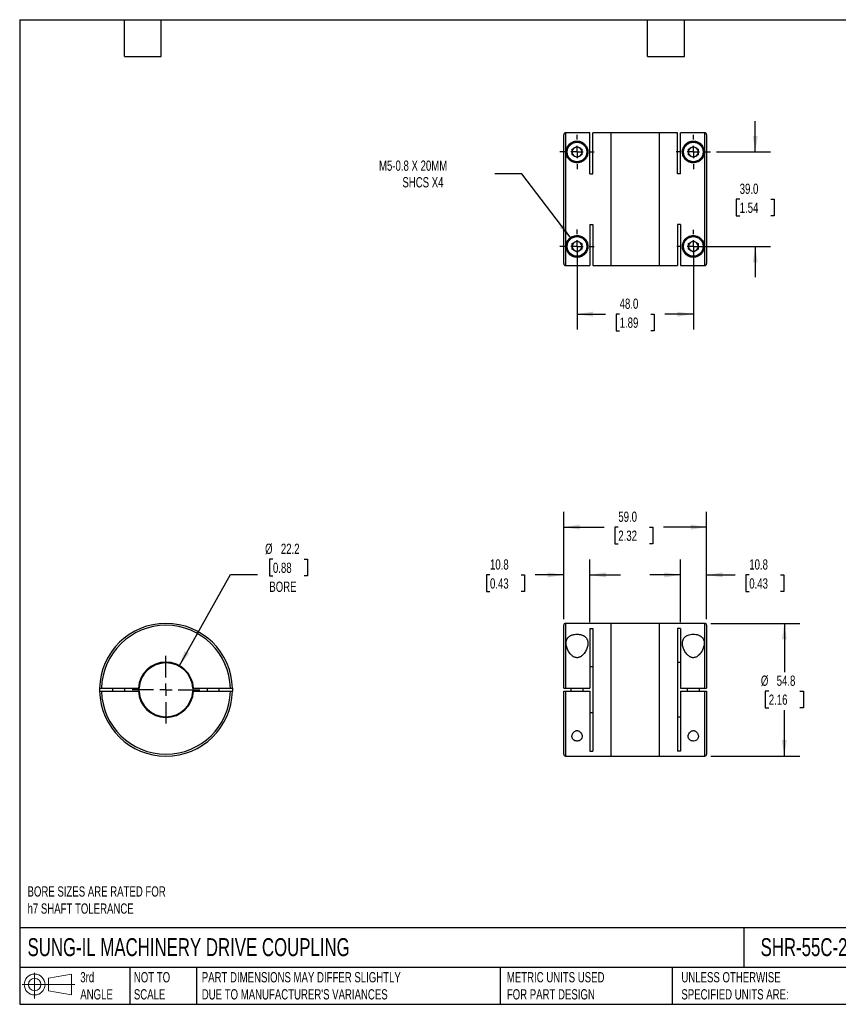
# Model space of a CAD drawing. Header units: millimetres. Extents: x 13 to 546, y 13 to 419.
# Tile 1 of 2: x 13 to 350, y 13 to 419. Entities that reach past the tile are written whole.
import ezdxf

# ---------------------------------------------------------------- set-up
doc = ezdxf.new("R2010")
doc.units = ezdxf.units.MM
doc.header["$LTSCALE"] = 2
doc.linetypes.add('SLD-Center', pattern=[19.05, 15.24, -1.27, 1.27, -1.27])
doc.linetypes.add('SLD-Solid', pattern=[0])
doc.layers.add('CENTER', color=40, linetype='SLD-Center')
doc.layers.add('SLD-DEFPOINTS', color=7, linetype='Continuous')
doc.layers.add('DIMENSIONS', color=140, linetype='SLD-Solid', lineweight=25)
doc.layers.add('TEXT', color=140, linetype='SLD-Solid', lineweight=25)
doc.styles.add('SLDTEXTSTYLE0', font='TXT', dxfattribs={"width": 0.7})
doc.dimstyles.new('SLDDIMSTYLE0', dxfattribs={"dimtxt": 4.316016, "dimasz": 6.604, "dimexe": 0, "dimexo": 0.0625, "dimgap": 1.079004, "dimtad": 0, "dimtih": 1, "dimtoh": 1, "dimdec": 1, "dimrnd": 1e-09, "dimzin": 12, "dimdsep": 46, "dimtxsty": 'SLDTEXTSTYLE0', "dimsah": 1, "dimcen": 0.09, "dimadec": 0, "dimazin": 3, "dimtfac": 1, "dimtdec": 1, "dimtmove": 0, "dimatfit": 0, "dimfxl": 0, "dimfrac": 2, "dimtolj": 1, "dimtzin": 12, "dimarcsym": 0})
doc.dimstyles.new('SLDDIMSTYLE1', dxfattribs={"dimtxt": 4.316016, "dimasz": 6.604, "dimexe": 0, "dimexo": 0.0625, "dimgap": 1.079004, "dimtad": 0, "dimtih": 1, "dimtoh": 1, "dimdec": 1, "dimrnd": 1e-09, "dimzin": 4, "dimdsep": 46, "dimtxsty": 'SLDTEXTSTYLE0', "dimsah": 1, "dimcen": 0.09, "dimadec": 0, "dimazin": 1, "dimtfac": 1, "dimtdec": 1, "dimtofl": 0, "dimtmove": 0, "dimatfit": 3, "dimfxl": 0, "dimfrac": 2, "dimtolj": 1, "dimtzin": 12, "dimarcsym": 0})
doc.dimstyles.new('SLDDIMSTYLE2', dxfattribs={"dimtxt": 4.316016, "dimasz": 6.604, "dimexe": 0, "dimexo": 0.0625, "dimgap": 1.079004, "dimtad": 0, "dimtih": 1, "dimtoh": 1, "dimdec": 1, "dimrnd": 1e-09, "dimzin": 12, "dimdsep": 46, "dimtxsty": 'SLDTEXTSTYLE0', "dimsah": 1, "dimcen": 0.09, "dimadec": 0, "dimazin": 3, "dimtfac": 1, "dimtdec": 1, "dimtofl": 0, "dimtmove": 0, "dimatfit": 3, "dimfxl": 0, "dimfrac": 2, "dimtolj": 1, "dimtzin": 12, "dimarcsym": 0})
doc.dimstyles.new('SLDDIMSTYLE3', dxfattribs={"dimtxt": 4.316016, "dimasz": 6.604, "dimexe": 0, "dimexo": 0.0625, "dimgap": 1.079004, "dimtad": 0, "dimtih": 1, "dimtoh": 1, "dimdec": 1, "dimrnd": 1e-09, "dimzin": 12, "dimdsep": 46, "dimtxsty": 'SLDTEXTSTYLE0', "dimsah": 1, "dimcen": 0, "dimadec": 0, "dimazin": 3, "dimtfac": 1, "dimtdec": 1, "dimtofl": 0, "dimtmove": 0, "dimatfit": 3, "dimfxl": 0, "dimfrac": 2, "dimtolj": 1, "dimtzin": 12, "dimarcsym": 0})
doc.dimstyles.new('SLDDIMSTYLE4', dxfattribs={"dimtxt": 4.316016, "dimasz": 6.604, "dimexe": 0, "dimexo": 0.0625, "dimgap": 1.079004, "dimtad": 0, "dimtih": 1, "dimtoh": 1, "dimdec": 1, "dimrnd": 1e-09, "dimzin": 4, "dimdsep": 46, "dimtxsty": 'SLDTEXTSTYLE0', "dimsah": 1, "dimcen": 0.09, "dimadec": 0, "dimazin": 1, "dimtfac": 1, "dimtdec": 1, "dimtmove": 0, "dimatfit": 0, "dimfxl": 0, "dimfrac": 2, "dimtolj": 1, "dimtzin": 12, "dimarcsym": 0})
doc.dimstyles.new('SLDDIMSTYLE5', dxfattribs={"dimtxt": 4.316016, "dimasz": 6.604, "dimexe": 0, "dimexo": 0.0625, "dimgap": 1.079004, "dimtad": 0, "dimtih": 1, "dimtoh": 1, "dimdec": 1, "dimrnd": 1e-09, "dimzin": 12, "dimdsep": 46, "dimtxsty": 'SLDTEXTSTYLE0', "dimsah": 1, "dimcen": 0, "dimadec": 0, "dimazin": 3, "dimtfac": 1, "dimtdec": 1, "dimtofl": 0, "dimtmove": 0, "dimatfit": 3, "dimfxl": 0, "dimfrac": 2, "dimtolj": 1, "dimtzin": 12, "dimarcsym": 0})

# ---------------------------------------------------------------- blocks, each defined once
blk = doc.blocks.new('Block11')
at = {"color": 7, "linetype": 'SLD-Solid', "lineweight": 18}
for p, q in [((5.18, 10.62), (5.18, 0)), ((10.96, 8.33), (20.35, 10.06)), ((10.96, 3.19), (10.96, 8.33)), ((20.35, 10.06), (20.35, 1.46)), ((0, 5.76), (21.75, 5.76)), ((10.96, 3.19), (20.35, 1.46))]:
    blk.add_line(p, q, dxfattribs=at)
for radius in [4.3, 2.57]:
    blk.add_circle((5.18, 5.76), radius, dxfattribs=at)
blk = doc.blocks.new('Block12')
at = {"layer": 'SLD-DEFPOINTS'}
blk.add_blockref('Block11', (0, 0), dxfattribs=at)
blk = doc.blocks.new('_D')
at = {"layer": 'DIMENSIONS'}
for p, q in [((285.37, 170.38), (285.37, 196.28)), ((296.17, 171.67), (296.17, 196.28)), ((285.37, 189.93), (272.67, 189.93)), ((296.17, 189.93), (307.9, 189.93)), ((313.75, 189.93), (312.3, 189.93)), ((312.3, 189.93), (312.3, 183.07)), ((326.58, 189.93), (328.03, 189.93)), ((328.03, 189.93), (328.03, 183.07)), ((312.3, 183.07), (313.75, 183.07)), ((328.03, 183.07), (326.58, 183.07))]:
    blk.add_line(p, q, dxfattribs=at)
for points in [[(285.37, 189.93), (278.77, 190.95), (278.77, 188.92)], [(296.17, 189.93), (302.77, 188.92), (302.77, 190.95)]]:
    blk.add_solid(points, dxfattribs=at)
at = {"layer": 'DIMENSIONS', "char_height": 4.233, "attachment_point": 1, "style": 'SLDTEXTSTYLE0'}
for s, insert in [('10.8', (313.75, 196.36)), ('0.43', (313.75, 188.53))]:
    blk.add_mtext(s, dxfattribs=dict(at, insert=insert))
blk = doc.blocks.new('_D_1')
at = {"layer": 'DIMENSIONS'}
for p, q in [((237.17, 171.67), (237.17, 196.28)), ((247.97, 170.38), (247.97, 196.28)), ((206.76, 189.93), (205.31, 189.93)), ((205.31, 189.93), (205.31, 183.07)), ((219.59, 189.93), (221.04, 189.93)), ((221.04, 189.93), (221.04, 183.07)), ((237.17, 189.93), (225.44, 189.93)), ((247.97, 189.93), (260.67, 189.93)), ((205.31, 183.07), (206.76, 183.07)), ((221.04, 183.07), (219.59, 183.07))]:
    blk.add_line(p, q, dxfattribs=at)
for points in [[(237.17, 189.93), (230.57, 190.95), (230.57, 188.92)], [(247.97, 189.93), (254.57, 188.92), (254.57, 190.95)]]:
    blk.add_solid(points, dxfattribs=at)
at = {"layer": 'DIMENSIONS', "char_height": 4.233, "attachment_point": 1, "style": 'SLDTEXTSTYLE0'}
for s, insert in [('10.8', (206.76, 196.36)), ('0.43', (206.76, 188.53))]:
    blk.add_mtext(s, dxfattribs=dict(at, insert=insert))
blk = doc.blocks.new('_D_2')
at = {"layer": 'DIMENSIONS'}
for p, q in [((237.17, 171.67), (237.17, 216)), ((296.17, 171.67), (296.17, 216)), ((237.17, 209.65), (253.86, 209.65)), ((259.71, 209.65), (258.26, 209.65)), ((258.26, 209.65), (258.26, 202.79)), ((272.53, 209.65), (273.98, 209.65)), ((273.98, 209.65), (273.98, 202.79)), ((296.17, 209.65), (278.38, 209.65)), ((258.26, 202.79), (259.71, 202.79)), ((273.98, 202.79), (272.53, 202.79))]:
    blk.add_line(p, q, dxfattribs=at)
for points in [[(237.17, 209.65), (243.77, 208.63), (243.77, 210.66)], [(296.17, 209.65), (289.57, 210.66), (289.57, 208.63)]]:
    blk.add_solid(points, dxfattribs=at)
at = {"layer": 'DIMENSIONS', "char_height": 4.233, "attachment_point": 1, "style": 'SLDTEXTSTYLE0'}
for s, insert in [('59.0', (259.71, 216.07)), ('2.32', (259.71, 208.24))]:
    blk.add_mtext(s, dxfattribs=dict(at, insert=insert))
blk = doc.blocks.new('_D_3')
at = {"layer": 'DIMENSIONS'}
for p, q in [((297.91, 169.93), (334.57, 169.93)), ((328.22, 169.93), (328.22, 149.79)), ((321.8, 141.96), (320.35, 141.96)), ((320.35, 141.96), (320.35, 135.1)), ((334.63, 141.96), (336.08, 141.96)), ((336.08, 141.96), (336.08, 135.1)), ((320.35, 135.1), (321.8, 135.1)), ((328.22, 115.13), (328.22, 134.14)), ((336.08, 135.1), (334.63, 135.1)), ((297.91, 115.13), (334.57, 115.13))]:
    blk.add_line(p, q, dxfattribs=at)
for points in [[(328.22, 169.93), (327.2, 163.33), (329.23, 163.33)], [(328.22, 115.13), (329.23, 121.74), (327.2, 121.74)]]:
    blk.add_solid(points, dxfattribs=at)
at = {"layer": 'DIMENSIONS', "char_height": 4.233, "attachment_point": 1, "style": 'SLDTEXTSTYLE0'}
for s, insert in [('%%c', (318.54, 148.39)), ('54.8', (325.06, 148.39)), ('2.16', (321.8, 140.56))]:
    blk.add_mtext(s, dxfattribs=dict(at, insert=insert))
blk = doc.blocks.new('_D_5')
at = {"layer": 'DIMENSIONS'}
for p, q in [((242.67, 322.97), (242.67, 291.22)), ((290.67, 322.97), (290.67, 291.22)), ((242.67, 297.57), (254.41, 297.57)), ((260.26, 297.57), (258.81, 297.57)), ((258.81, 297.57), (258.81, 290.71)), ((273.08, 297.57), (274.53, 297.57)), ((274.53, 297.57), (274.53, 290.71)), ((290.67, 297.57), (278.93, 297.57)), ((258.81, 290.71), (260.26, 290.71)), ((274.53, 290.71), (273.08, 290.71))]:
    blk.add_line(p, q, dxfattribs=at)
for points in [[(242.67, 297.57), (249.27, 296.56), (249.27, 298.59)], [(290.67, 297.57), (284.07, 298.59), (284.07, 296.56)]]:
    blk.add_solid(points, dxfattribs=at)
at = {"layer": 'DIMENSIONS', "char_height": 4.233, "attachment_point": 1, "style": 'SLDTEXTSTYLE0'}
for s, insert in [('48.0', (260.26, 304)), ('1.89', (260.26, 296.17))]:
    blk.add_mtext(s, dxfattribs=dict(at, insert=insert))
blk = doc.blocks.new('_D_6')
at = {"layer": 'DIMENSIONS'}
for p, q in [((316.22, 364.51), (316.22, 377.21)), ((300.25, 364.51), (322.57, 364.51)), ((309.8, 345.01), (308.35, 345.01)), ((308.35, 345.01), (308.35, 338.15)), ((322.63, 345.01), (324.08, 345.01)), ((324.08, 345.01), (324.08, 338.15)), ((308.35, 338.15), (309.8, 338.15)), ((324.08, 338.15), (322.63, 338.15)), ((293.21, 325.51), (322.57, 325.51)), ((316.22, 325.51), (316.22, 312.81))]:
    blk.add_line(p, q, dxfattribs=at)
for points in [[(316.22, 364.51), (317.23, 371.12), (315.2, 371.12)], [(316.22, 325.51), (315.2, 318.91), (317.23, 318.91)]]:
    blk.add_solid(points, dxfattribs=at)
at = {"layer": 'DIMENSIONS', "char_height": 4.233, "attachment_point": 1, "style": 'SLDTEXTSTYLE0'}
for s, insert in [('39.0', (309.8, 351.44)), ('1.54', (309.8, 343.61))]:
    blk.add_mtext(s, dxfattribs=dict(at, insert=insert))
blk = doc.blocks.new('_D_7')
at = {"layer": 'DIMENSIONS'}
for p, q in [((219.91, 355.51), (208.8, 355.51)), ((240.22, 328.74), (219.91, 355.51))]:
    blk.add_line(p, q, dxfattribs=at)
blk.add_solid([(240.22, 328.74), (237.04, 334.61), (235.42, 333.39)], dxfattribs=at)
at = {"layer": 'DIMENSIONS', "attachment_point": 1, "style": 'SLDTEXTSTYLE0'}
for s, insert, char_height in [('M5-0.8 X 20MM', (160.95, 360.97), 4.2333), ('SHCS X4', (170.62, 354.11), 4.233)]:
    blk.add_mtext(s, dxfattribs=dict(at, insert=insert, char_height=char_height))
blk = doc.blocks.new('SW_CENTERMARKSYMBOL_1')
at = {"layer": 'CENTER', "color": 0}
for p, q in [((0, 5.08), (0, 7.04)), ((-5.08, 0), (-7.04, 0)), ((0, 0), (-2.54, 0)), ((0, 0), (0, 2.54)), ((0, 0), (0, -2.54)), ((0, 0), (2.54, 0)), ((5.08, 0), (7.04, 0)), ((0, -5.08), (0, -7.04))]:
    blk.add_line(p, q, dxfattribs=at)
blk = doc.blocks.new('SW_CENTERMARKSYMBOL_2')
at = {"layer": 'CENTER', "color": 0}
for p, q in [((0, 5.08), (0, 7.04)), ((-5.08, 0), (-7.04, 0)), ((0, 0), (-2.54, 0)), ((0, 0), (0, 2.54)), ((0, 0), (0, -2.54)), ((0, 0), (2.54, 0)), ((5.08, 0), (7.04, 0)), ((0, -5.08), (0, -7.04))]:
    blk.add_line(p, q, dxfattribs=at)
blk = doc.blocks.new('SW_CENTERMARKSYMBOL_3')
at = {"layer": 'CENTER', "color": 0}
for p, q in [((0, 5.08), (0, 6.79)), ((-5.08, 0), (-6.79, 0)), ((0, 0), (-2.54, 0)), ((0, 0), (0, 2.54)), ((0, 0), (0, -2.54)), ((0, 0), (2.54, 0)), ((5.08, 0), (6.79, 0)), ((0, -5.08), (0, -6.79))]:
    blk.add_line(p, q, dxfattribs=at)
blk = doc.blocks.new('SW_CENTERMARKSYMBOL_4')
at = {"layer": 'CENTER', "color": 0}
for p, q in [((0, 5.08), (0, 7.04)), ((-5.08, 0), (-7.04, 0)), ((0, 0), (-2.54, 0)), ((0, 0), (0, 2.54)), ((0, 0), (0, -2.54)), ((0, 0), (2.54, 0)), ((5.08, 0), (7.04, 0)), ((0, -5.08), (0, -7.04))]:
    blk.add_line(p, q, dxfattribs=at)
blk = doc.blocks.new('_D_8')
at = {"layer": 'DIMENSIONS'}
for p, q in [((117.2, 196.4), (115.75, 196.4)), ((115.75, 196.4), (115.75, 189.54)), ((130.02, 196.4), (131.47, 196.4)), ((131.47, 196.4), (131.47, 189.54)), ((78.47, 152.23), (99.65, 190.14)), ((99.65, 190.14), (110.77, 190.14)), ((115.75, 189.54), (117.2, 189.54)), ((131.47, 189.54), (130.02, 189.54))]:
    blk.add_line(p, q, dxfattribs=at)
blk.add_solid([(78.47, 152.23), (82.58, 157.5), (80.81, 158.49)], dxfattribs=at)
at = {"layer": 'DIMENSIONS', "char_height": 4.233, "attachment_point": 1, "style": 'SLDTEXTSTYLE0'}
for s, insert in [('%%c', (113.94, 202.83)), ('22.2', (120.46, 202.83)), ('0.88', (117.2, 195)), ('BORE', (115.71, 187.17))]:
    blk.add_mtext(s, dxfattribs=dict(at, insert=insert))
blk = doc.blocks.new('SW_CENTERMARKSYMBOL_5')
at = {"layer": 'CENTER', "color": 0}
for p, q in [((0, 5.08), (0, 13.9525)), ((-5.08, 0), (-13.9525, 0)), ((0, 0), (-2.54, 0)), ((0, 0), (0, 2.54)), ((0, 0), (0, -2.54)), ((0, 0), (2.54, 0)), ((5.08, 0), (13.9525, 0)), ((0, -5.08), (0, -13.9525))]:
    blk.add_line(p, q, dxfattribs=at)

msp = doc.modelspace()

# ---------------------------------------------------------------- linework, layer by layer
for p, q in [((237.17, 318.42), (237.17, 371.61)), ((237.97, 372.41), (237.97, 317.62)), ((247.97, 372.41), (237.97, 372.41)), ((247.97, 355.51), (247.97, 372.41)), ((256.67, 372.41), (249.17, 372.41)), ((249.17, 355.51), (249.17, 372.41)), ((256.67, 372.41), (256.67, 317.61)), ((276.67, 372.36), (256.67, 372.36)), ((284.17, 372.41), (276.67, 372.41)), ((276.67, 317.61), (276.67, 372.41)), ((284.17, 355.51), (284.17, 372.41)), ((285.37, 355.51), (285.37, 372.41)), ((295.37, 372.41), (285.37, 372.41)), ((295.37, 317.62), (295.37, 372.41)), ((296.17, 371.61), (296.17, 318.42)), ((240.67, 365.67), (242.67, 366.82)), ((242.67, 366.82), (244.67, 365.67)), ((288.67, 365.67), (290.67, 366.82)), ((290.67, 366.82), (292.67, 365.67)), ((240.67, 363.36), (240.67, 365.67)), ((242.67, 362.2), (240.67, 363.36)), ((244.67, 363.36), (242.67, 362.2)), ((244.67, 365.67), (244.67, 363.36)), ((288.67, 363.36), (288.67, 365.67)), ((290.67, 362.2), (288.67, 363.36)), ((292.67, 363.36), (290.67, 362.2)), ((292.67, 365.67), (292.67, 363.36)), ((247.97, 355.51), (249.17, 355.51)), ((285.37, 355.51), (284.17, 355.51)), ((247.97, 334.51), (249.17, 334.51)), ((247.97, 334.51), (247.97, 317.62)), ((249.17, 334.51), (249.17, 317.61)), ((285.37, 334.51), (284.17, 334.51)), ((284.17, 334.51), (284.17, 317.61)), ((285.37, 334.51), (285.37, 317.62)), ((240.67, 326.67), (242.67, 327.82)), ((240.67, 324.36), (240.67, 326.67)), ((242.67, 327.82), (244.67, 326.67)), ((244.67, 326.67), (244.67, 324.36)), ((288.67, 326.67), (290.67, 327.82)), ((288.67, 324.36), (288.67, 326.67)), ((290.67, 327.82), (292.67, 326.67)), ((292.67, 326.67), (292.67, 324.36)), ((242.67, 323.2), (240.67, 324.36)), ((244.67, 324.36), (242.67, 323.2)), ((290.67, 323.2), (288.67, 324.36)), ((292.67, 324.36), (290.67, 323.2)), ((237.97, 317.62), (247.97, 317.62)), ((249.17, 317.61), (256.67, 317.61)), ((256.67, 317.66), (276.67, 317.66)), ((276.67, 317.61), (284.17, 317.61)), ((285.37, 317.62), (295.37, 317.62)), ((237.17, 143.13), (237.17, 169.13)), ((256.67, 169.93), (237.97, 169.93)), ((237.97, 169.93), (237.97, 143.13)), ((247.97, 167.84), (249.17, 167.84)), ((247.97, 167.84), (247.97, 143.13)), ((249.17, 167.84), (249.17, 117.22)), ((256.67, 169.93), (256.67, 115.13)), ((276.67, 169.88), (256.67, 169.88)), ((295.37, 169.93), (276.67, 169.93)), ((276.67, 115.13), (276.67, 169.93)), ((285.37, 167.84), (284.17, 167.84)), ((284.17, 167.84), (284.17, 117.22)), ((285.37, 167.84), (285.37, 143.13)), ((295.37, 143.13), (295.37, 169.93)), ((296.17, 169.13), (296.17, 143.13)), ((247.97, 152.09), (249.17, 152.09)), ((285.37, 153.75), (284.17, 153.75)), ((45.66, 143.13), (45.66, 141.93)), ((46.46, 143.13), (61.66, 143.13)), ((51.05, 143.13), (51.05, 141.93)), ((56.05, 141.93), (56.05, 143.13)), ((61.96, 143.13), (61.66, 143.13)), ((84.45, 143.13), (84.15, 143.13)), ((84.45, 143.13), (99.64, 143.13)), ((90.05, 143.13), (90.05, 141.93)), ((95.05, 141.93), (95.05, 143.13)), ((100.45, 143.13), (100.45, 141.93)), ((237.97, 143.13), (247.97, 143.13)), ((240.17, 143.13), (240.17, 141.93)), ((245.17, 141.93), (245.17, 143.13)), ((285.37, 143.13), (295.37, 143.13)), ((288.17, 143.13), (288.17, 141.93)), ((293.17, 141.93), (293.17, 143.13)), ((46.46, 141.93), (61.66, 141.93)), ((61.66, 141.93), (61.96, 141.93)), ((84.15, 141.93), (84.45, 141.93)), ((84.45, 141.93), (99.64, 141.93)), ((237.17, 115.93), (237.17, 141.93)), ((237.97, 141.93), (247.97, 141.93)), ((237.97, 141.93), (237.97, 115.13)), ((247.97, 141.93), (247.97, 117.22)), ((285.37, 141.93), (285.37, 117.22)), ((285.37, 141.93), (295.37, 141.93)), ((295.37, 115.13), (295.37, 141.93)), ((296.17, 141.93), (296.17, 115.93)), ((249.17, 132.97), (247.97, 132.97)), ((284.17, 131.32), (285.37, 131.32)), ((237.97, 115.13), (256.67, 115.13)), ((247.97, 117.22), (249.17, 117.22)), ((256.67, 115.18), (276.67, 115.18)), ((276.67, 115.13), (295.37, 115.13)), ((285.37, 117.22), (284.17, 117.22))]:
    msp.add_line(p, q)
at = {"flags": 128}
for points in [[(61.96, 141.93), (61.94, 142.53), (61.96, 143.13)], [(84.15, 143.13), (84.16, 142.53), (84.15, 141.93)]]:
    msp.add_lwpolyline(points, dxfattribs=at)
for centre, radius in [((242.67, 364.51), 4.25), ((242.67, 364.51), 4.05), ((290.67, 364.51), 4.25), ((290.67, 364.51), 4.05), ((242.67, 325.51), 4.25), ((242.67, 325.51), 4.05), ((290.67, 325.51), 4.25), ((290.67, 325.51), 4.05)]:
    msp.add_circle(centre, radius)
for centre, radius, start, end in [((242.67, 364.51), 2, 120, 180), ((242.67, 364.51), 2, 60, 120), ((242.67, 364.51), 2, 0, 60), ((290.67, 364.51), 2, 120, 180), ((290.67, 364.51), 2, 60, 120), ((290.67, 364.51), 2, 0, 60), ((242.67, 364.51), 2, 180, 240), ((242.67, 364.51), 2, 240, 300), ((242.67, 364.51), 2, 300, 0), ((290.67, 364.51), 2, 180, 240), ((290.67, 364.51), 2, 240, 300), ((290.67, 364.51), 2, 300, 0), ((242.67, 325.51), 2, 120, 180), ((242.67, 325.51), 2, 180, 240), ((242.67, 325.51), 2, 60, 120), ((242.67, 325.51), 2, 0, 60), ((242.67, 325.51), 2, 300, 0), ((290.67, 325.51), 2, 120, 180), ((290.67, 325.51), 2, 180, 240), ((290.67, 325.51), 2, 60, 120), ((290.67, 325.51), 2, 0, 60), ((290.67, 325.51), 2, 300, 0), ((242.67, 325.51), 2, 240, 300), ((290.67, 325.51), 2, 240, 300), ((73.05, 142.53), 27.4, 1.2548, 178.7452), ((73.05, 142.53), 26.6, 1.2925, 178.7075), ((237.97, 169.13), 0.8, 90, 180), ((295.37, 169.13), 0.8, 0, 90), ((73.05, 142.53), 11.41, 3.0137, 176.9863), ((73.05, 142.53), 11.11, 3.0951, 176.9049), ((73.05, 142.53), 27.4, 181.2548, 358.7452), ((73.05, 142.53), 26.6, 181.2925, 358.7075), ((73.05, 142.53), 11.41, 183.0137, 356.9863), ((73.05, 142.53), 11.11, 183.0951, 356.9049), ((237.97, 115.93), 0.8, 180, 270), ((295.37, 115.93), 0.8, 270, 0)]:
    msp.add_arc(centre, radius, start, end)
for points, knots in [([(237.97, 372.41), (237.86, 372.41), (237.76, 372.39), (237.57, 372.31), (237.48, 372.25), (237.26, 372.02), (237.17, 371.82), (237.17, 371.61)], [0, 0, 0, 0, 0.25, 0.25, 0.5, 0.5, 1, 1, 1, 1]), ([(296.17, 371.61), (296.17, 371.71), (296.15, 371.82), (296.07, 372.01), (296.01, 372.1), (295.79, 372.32), (295.58, 372.41), (295.37, 372.41)], [0, 0, 0, 0, 0.25, 0.25, 0.5, 0.5, 1, 1, 1, 1]), ([(238.17, 364.51), (238.17, 363.99), (238.26, 363.46), (238.56, 362.65), (238.69, 362.39), (238.93, 362), (239.02, 361.87), (239.22, 361.62), (239.32, 361.5), (239.66, 361.15), (239.92, 360.94), (240.35, 360.65), (240.5, 360.56), (240.82, 360.41), (240.98, 360.34), (241.48, 360.16), (241.85, 360.07), (242.4, 360.02), (242.58, 360.01), (242.95, 360.02), (243.13, 360.03), (243.68, 360.11), (244.03, 360.21), (244.7, 360.48), (245, 360.65), (245.42, 360.95), (245.56, 361.06), (245.8, 361.28), (245.92, 361.39), (246.24, 361.75), (246.42, 362.01), (246.72, 362.53), (246.84, 362.8), (247.02, 363.33), (247.09, 363.61), (247.16, 364.14), (247.18, 364.4), (247.16, 364.92), (247.13, 365.17), (247.03, 365.65), (246.96, 365.88), (246.79, 366.34), (246.68, 366.56), (246.32, 367.19), (246.01, 367.57), (245.42, 368.08), (245.2, 368.24), (244.83, 368.46), (244.7, 368.53), (244.43, 368.66), (244.28, 368.72), (243.98, 368.82), (243.82, 368.87), (243.48, 368.94), (243.3, 368.97), (242.94, 369.01), (242.76, 369.02), (242.38, 369.01), (242.2, 368.99), (241.84, 368.94), (241.67, 368.9), (241.35, 368.82), (241.19, 368.77), (240.75, 368.59), (240.49, 368.46), (240.02, 368.16), (239.81, 368), (239.43, 367.65), (239.26, 367.46), (238.81, 366.88), (238.58, 366.44), (238.26, 365.52), (238.17, 365.03), (238.17, 364.51)], [0, 0, 0, 0, 0.0625, 0.0625, 0.09375, 0.09375, 0.109375, 0.109375, 0.125, 0.125, 0.15625, 0.15625, 0.171875, 0.171875, 0.1875, 0.1875, 0.21875, 0.21875, 0.234375, 0.234375, 0.25, 0.25, 0.28125, 0.28125, 0.3125, 0.3125, 0.328125, 0.328125, 0.34375, 0.34375, 0.375, 0.375, 0.40625, 0.40625, 0.4375, 0.4375, 0.46875, 0.46875, 0.5, 0.5, 0.53125, 0.53125, 0.5625, 0.5625, 0.625, 0.625, 0.65625, 0.65625, 0.671875, 0.671875, 0.6875, 0.6875, 0.703125, 0.703125, 0.71875, 0.71875, 0.734375, 0.734375, 0.75, 0.75, 0.765625, 0.765625, 0.78125, 0.78125, 0.8125, 0.8125, 0.84375, 0.84375, 0.875, 0.875, 0.9375, 0.9375, 1, 1, 1, 1]), ([(295.17, 364.51), (295.17, 365.03), (295.08, 365.52), (294.84, 366.21), (294.75, 366.43), (294.51, 366.86), (294.38, 367.07), (294.08, 367.46), (293.92, 367.64), (293.54, 367.99), (293.33, 368.15), (292.98, 368.38), (292.85, 368.45), (292.59, 368.58), (292.45, 368.65), (292.16, 368.76), (292.01, 368.81), (291.68, 368.9), (291.51, 368.94), (291.16, 368.99), (290.98, 369.01), (290.6, 369.02), (290.42, 369.01), (290.05, 368.97), (289.88, 368.95), (289.54, 368.87), (289.38, 368.83), (289.07, 368.72), (288.93, 368.66), (288.65, 368.54), (288.52, 368.47), (288.16, 368.26), (287.93, 368.1), (287.34, 367.58), (287.03, 367.2), (286.66, 366.57), (286.55, 366.35), (286.38, 365.9), (286.31, 365.66), (286.21, 365.18), (286.18, 364.93), (286.16, 364.42), (286.18, 364.15), (286.25, 363.62), (286.31, 363.35), (286.49, 362.82), (286.61, 362.55), (286.91, 362.02), (287.09, 361.77), (287.52, 361.29), (287.76, 361.06), (288.17, 360.76), (288.32, 360.67), (288.63, 360.5), (288.79, 360.42), (289.11, 360.29), (289.28, 360.23), (289.63, 360.13), (289.82, 360.09), (290.36, 360.01), (290.73, 360), (291.47, 360.07), (291.83, 360.15), (292.34, 360.33), (292.5, 360.4), (292.82, 360.56), (292.97, 360.64), (293.26, 360.83), (293.4, 360.93), (293.66, 361.15), (293.78, 361.26), (294.12, 361.61), (294.32, 361.86), (294.64, 362.38), (294.77, 362.64), (294.98, 363.18), (295.05, 363.45), (295.15, 363.99), (295.17, 364.25), (295.17, 364.51)], [0, 0, 0, 0, 0.0625, 0.0625, 0.09375, 0.09375, 0.125, 0.125, 0.15625, 0.15625, 0.1875, 0.1875, 0.203125, 0.203125, 0.21875, 0.21875, 0.234375, 0.234375, 0.25, 0.25, 0.265625, 0.265625, 0.28125, 0.28125, 0.296875, 0.296875, 0.3125, 0.3125, 0.328125, 0.328125, 0.34375, 0.34375, 0.375, 0.375, 0.4375, 0.4375, 0.46875, 0.46875, 0.5, 0.5, 0.53125, 0.53125, 0.5625, 0.5625, 0.59375, 0.59375, 0.625, 0.625, 0.65625, 0.65625, 0.6875, 0.6875, 0.703125, 0.703125, 0.71875, 0.71875, 0.734375, 0.734375, 0.75, 0.75, 0.78125, 0.78125, 0.8125, 0.8125, 0.828125, 0.828125, 0.84375, 0.84375, 0.859375, 0.859375, 0.875, 0.875, 0.90625, 0.90625, 0.9375, 0.9375, 0.96875, 0.96875, 1, 1, 1, 1]), ([(238.17, 325.51), (238.17, 324.99), (238.26, 324.5), (238.5, 323.81), (238.59, 323.59), (238.83, 323.16), (238.96, 322.96), (239.26, 322.57), (239.43, 322.38), (239.8, 322.04), (240.01, 321.87), (240.36, 321.65), (240.49, 321.57), (240.75, 321.44), (240.89, 321.38), (241.18, 321.26), (241.33, 321.21), (241.66, 321.13), (241.83, 321.09), (242.18, 321.04), (242.36, 321.02), (242.74, 321.01), (242.92, 321.02), (243.29, 321.05), (243.47, 321.08), (243.8, 321.15), (243.96, 321.2), (244.27, 321.3), (244.42, 321.36), (244.69, 321.49), (244.82, 321.56), (245.18, 321.77), (245.41, 321.93), (246, 322.44), (246.31, 322.82), (246.68, 323.46), (246.79, 323.68), (246.96, 324.13), (247.03, 324.36), (247.13, 324.85), (247.16, 325.1), (247.18, 325.61), (247.16, 325.87), (247.09, 326.4), (247.03, 326.67), (246.85, 327.21), (246.73, 327.48), (246.43, 328), (246.25, 328.25), (245.82, 328.74), (245.58, 328.96), (245.17, 329.26), (245.02, 329.36), (244.71, 329.53), (244.55, 329.6), (244.23, 329.74), (244.06, 329.8), (243.71, 329.9), (243.53, 329.93), (242.98, 330.02), (242.61, 330.03), (241.87, 329.96), (241.51, 329.88), (241, 329.7), (240.84, 329.63), (240.52, 329.47), (240.37, 329.38), (240.08, 329.19), (239.94, 329.09), (239.68, 328.88), (239.56, 328.77), (239.22, 328.42), (239.02, 328.16), (238.7, 327.65), (238.57, 327.38), (238.36, 326.85), (238.29, 326.57), (238.19, 326.04), (238.17, 325.77), (238.17, 325.51)], [0, 0, 0, 0, 0.0625, 0.0625, 0.09375, 0.09375, 0.125, 0.125, 0.15625, 0.15625, 0.1875, 0.1875, 0.203125, 0.203125, 0.21875, 0.21875, 0.234375, 0.234375, 0.25, 0.25, 0.265625, 0.265625, 0.28125, 0.28125, 0.296875, 0.296875, 0.3125, 0.3125, 0.328125, 0.328125, 0.34375, 0.34375, 0.375, 0.375, 0.4375, 0.4375, 0.46875, 0.46875, 0.5, 0.5, 0.53125, 0.53125, 0.5625, 0.5625, 0.59375, 0.59375, 0.625, 0.625, 0.65625, 0.65625, 0.6875, 0.6875, 0.703125, 0.703125, 0.71875, 0.71875, 0.734375, 0.734375, 0.75, 0.75, 0.78125, 0.78125, 0.8125, 0.8125, 0.828125, 0.828125, 0.84375, 0.84375, 0.859375, 0.859375, 0.875, 0.875, 0.90625, 0.90625, 0.9375, 0.9375, 0.96875, 0.96875, 1, 1, 1, 1]), ([(295.17, 325.51), (295.17, 326.03), (295.08, 326.57), (294.78, 327.37), (294.65, 327.64), (294.41, 328.03), (294.32, 328.15), (294.12, 328.4), (294.02, 328.52), (293.68, 328.87), (293.42, 329.09), (292.99, 329.37), (292.84, 329.46), (292.52, 329.62), (292.36, 329.69), (291.86, 329.87), (291.49, 329.95), (290.95, 330.01), (290.76, 330.02), (290.39, 330.01), (290.21, 329.99), (289.66, 329.91), (289.31, 329.82), (288.64, 329.55), (288.34, 329.38), (287.92, 329.08), (287.78, 328.97), (287.54, 328.75), (287.42, 328.63), (287.1, 328.27), (286.92, 328.02), (286.62, 327.49), (286.5, 327.23), (286.32, 326.69), (286.25, 326.42), (286.18, 325.89), (286.16, 325.62), (286.18, 325.11), (286.21, 324.86), (286.31, 324.38), (286.38, 324.14), (286.55, 323.69), (286.66, 323.47), (287.02, 322.83), (287.33, 322.45), (287.92, 321.94), (288.14, 321.78), (288.51, 321.56), (288.64, 321.49), (288.91, 321.37), (289.06, 321.31), (289.36, 321.2), (289.52, 321.16), (289.86, 321.08), (290.04, 321.05), (290.4, 321.02), (290.59, 321.01), (290.96, 321.02), (291.14, 321.03), (291.5, 321.09), (291.67, 321.12), (291.99, 321.21), (292.15, 321.26), (292.59, 321.43), (292.85, 321.56), (293.32, 321.86), (293.53, 322.03), (293.91, 322.38), (294.08, 322.56), (294.53, 323.15), (294.76, 323.58), (295.08, 324.5), (295.17, 324.99), (295.17, 325.51)], [0, 0, 0, 0, 0.0625, 0.0625, 0.09375, 0.09375, 0.109375, 0.109375, 0.125, 0.125, 0.15625, 0.15625, 0.171875, 0.171875, 0.1875, 0.1875, 0.21875, 0.21875, 0.234375, 0.234375, 0.25, 0.25, 0.28125, 0.28125, 0.3125, 0.3125, 0.328125, 0.328125, 0.34375, 0.34375, 0.375, 0.375, 0.40625, 0.40625, 0.4375, 0.4375, 0.46875, 0.46875, 0.5, 0.5, 0.53125, 0.53125, 0.5625, 0.5625, 0.625, 0.625, 0.65625, 0.65625, 0.671875, 0.671875, 0.6875, 0.6875, 0.703125, 0.703125, 0.71875, 0.71875, 0.734375, 0.734375, 0.75, 0.75, 0.765625, 0.765625, 0.78125, 0.78125, 0.8125, 0.8125, 0.84375, 0.84375, 0.875, 0.875, 0.9375, 0.9375, 1, 1, 1, 1]), ([(237.17, 318.42), (237.17, 318.31), (237.19, 318.21), (237.27, 318.02), (237.33, 317.93), (237.55, 317.71), (237.76, 317.62), (237.97, 317.62)], [0, 0, 0, 0, 0.25, 0.25, 0.5, 0.5, 1, 1, 1, 1]), ([(295.37, 317.62), (295.48, 317.62), (295.58, 317.64), (295.77, 317.72), (295.86, 317.78), (296.08, 318), (296.17, 318.21), (296.17, 318.42)], [0, 0, 0, 0, 0.25, 0.25, 0.5, 0.5, 1, 1, 1, 1]), ([(238.17, 161.78), (238.17, 161.25), (238.26, 160.72), (238.5, 159.9), (238.59, 159.62), (238.83, 159.07), (238.96, 158.79), (239.26, 158.25), (239.43, 157.99), (239.8, 157.46), (240.01, 157.21), (240.36, 156.84), (240.49, 156.73), (240.75, 156.5), (240.89, 156.39), (241.18, 156.2), (241.33, 156.11), (241.66, 155.95), (241.83, 155.89), (242.18, 155.79), (242.36, 155.76), (242.74, 155.75), (242.92, 155.76), (243.29, 155.82), (243.47, 155.87), (243.8, 156.01), (243.96, 156.09), (244.27, 156.27), (244.42, 156.37), (244.69, 156.58), (244.82, 156.69), (245.18, 157.04), (245.41, 157.3), (246, 158.08), (246.31, 158.62), (246.68, 159.45), (246.79, 159.73), (246.96, 160.27), (247.03, 160.55), (247.13, 161.09), (247.16, 161.35), (247.18, 161.88), (247.16, 162.14), (247.09, 162.65), (247.03, 162.89), (246.85, 163.36), (246.73, 163.59), (246.43, 164.01), (246.25, 164.21), (245.82, 164.58), (245.58, 164.74), (245.17, 164.95), (245.02, 165.02), (244.71, 165.14), (244.55, 165.19), (244.23, 165.28), (244.06, 165.32), (243.71, 165.38), (243.53, 165.41), (242.98, 165.46), (242.61, 165.47), (241.87, 165.43), (241.51, 165.37), (241, 165.25), (240.84, 165.2), (240.52, 165.1), (240.37, 165.04), (240.08, 164.91), (239.94, 164.83), (239.68, 164.68), (239.56, 164.6), (239.22, 164.34), (239.02, 164.14), (238.7, 163.73), (238.57, 163.51), (238.36, 163.05), (238.29, 162.8), (238.19, 162.3), (238.17, 162.04), (238.17, 161.78)], [0, 0, 0, 0, 0.0625, 0.0625, 0.09375, 0.09375, 0.125, 0.125, 0.15625, 0.15625, 0.1875, 0.1875, 0.203125, 0.203125, 0.21875, 0.21875, 0.234375, 0.234375, 0.25, 0.25, 0.265625, 0.265625, 0.28125, 0.28125, 0.296875, 0.296875, 0.3125, 0.3125, 0.328125, 0.328125, 0.34375, 0.34375, 0.375, 0.375, 0.4375, 0.4375, 0.46875, 0.46875, 0.5, 0.5, 0.53125, 0.53125, 0.5625, 0.5625, 0.59375, 0.59375, 0.625, 0.625, 0.65625, 0.65625, 0.6875, 0.6875, 0.703125, 0.703125, 0.71875, 0.71875, 0.734375, 0.734375, 0.75, 0.75, 0.78125, 0.78125, 0.8125, 0.8125, 0.828125, 0.828125, 0.84375, 0.84375, 0.859375, 0.859375, 0.875, 0.875, 0.90625, 0.90625, 0.9375, 0.9375, 0.96875, 0.96875, 1, 1, 1, 1]), ([(295.17, 161.78), (295.17, 162.31), (295.08, 162.8), (294.78, 163.5), (294.65, 163.72), (294.41, 164.03), (294.32, 164.13), (294.12, 164.32), (294.02, 164.42), (293.68, 164.68), (293.42, 164.83), (292.99, 165.03), (292.84, 165.09), (292.52, 165.2), (292.36, 165.25), (291.86, 165.37), (291.49, 165.42), (290.95, 165.46), (290.76, 165.46), (290.39, 165.46), (290.21, 165.45), (289.66, 165.4), (289.31, 165.33), (288.64, 165.15), (288.34, 165.03), (287.92, 164.82), (287.78, 164.74), (287.54, 164.58), (287.42, 164.5), (287.1, 164.23), (286.92, 164.03), (286.62, 163.6), (286.5, 163.38), (286.32, 162.91), (286.25, 162.66), (286.18, 162.16), (286.16, 161.9), (286.18, 161.37), (286.21, 161.1), (286.31, 160.56), (286.38, 160.29), (286.55, 159.74), (286.66, 159.46), (287.02, 158.63), (287.33, 158.09), (287.92, 157.32), (288.14, 157.06), (288.51, 156.71), (288.64, 156.59), (288.91, 156.38), (289.06, 156.28), (289.36, 156.09), (289.52, 156.01), (289.86, 155.88), (290.04, 155.83), (290.4, 155.76), (290.59, 155.75), (290.96, 155.76), (291.14, 155.79), (291.5, 155.88), (291.67, 155.95), (291.99, 156.1), (292.15, 156.19), (292.59, 156.49), (292.85, 156.71), (293.32, 157.19), (293.53, 157.45), (293.91, 157.98), (294.08, 158.25), (294.53, 159.06), (294.76, 159.62), (295.08, 160.72), (295.17, 161.25), (295.17, 161.78)], [0, 0, 0, 0, 0.0625, 0.0625, 0.09375, 0.09375, 0.109375, 0.109375, 0.125, 0.125, 0.15625, 0.15625, 0.171875, 0.171875, 0.1875, 0.1875, 0.21875, 0.21875, 0.234375, 0.234375, 0.25, 0.25, 0.28125, 0.28125, 0.3125, 0.3125, 0.328125, 0.328125, 0.34375, 0.34375, 0.375, 0.375, 0.40625, 0.40625, 0.4375, 0.4375, 0.46875, 0.46875, 0.5, 0.5, 0.53125, 0.53125, 0.5625, 0.5625, 0.625, 0.625, 0.65625, 0.65625, 0.671875, 0.671875, 0.6875, 0.6875, 0.703125, 0.703125, 0.71875, 0.71875, 0.734375, 0.734375, 0.75, 0.75, 0.765625, 0.765625, 0.78125, 0.78125, 0.8125, 0.8125, 0.84375, 0.84375, 0.875, 0.875, 0.9375, 0.9375, 1, 1, 1, 1]), ([(45.66, 143.13), (45.66, 143.13), (45.68, 143.13), (45.76, 143.13), (45.82, 143.13), (46.04, 143.13), (46.25, 143.13), (46.46, 143.13)], [0, 0, 0, 0, 0.25, 0.25, 0.5, 0.5, 1, 1, 1, 1]), ([(99.64, 143.13), (99.75, 143.13), (99.85, 143.13), (100.05, 143.13), (100.14, 143.13), (100.36, 143.13), (100.45, 143.13), (100.45, 143.13)], [0, 0, 0, 0, 0.25, 0.25, 0.5, 0.5, 1, 1, 1, 1]), ([(237.17, 143.13), (237.17, 143.13), (237.19, 143.13), (237.27, 143.13), (237.33, 143.13), (237.55, 143.13), (237.76, 143.13), (237.97, 143.13)], [0, 0, 0, 0, 0.25, 0.25, 0.5, 0.5, 1, 1, 1, 1]), ([(295.37, 143.13), (295.48, 143.13), (295.58, 143.13), (295.77, 143.13), (295.86, 143.13), (296.08, 143.13), (296.17, 143.13), (296.17, 143.13)], [0, 0, 0, 0, 0.25, 0.25, 0.5, 0.5, 1, 1, 1, 1]), ([(45.66, 141.93), (45.66, 141.93), (45.68, 141.93), (45.76, 141.93), (45.82, 141.93), (46.04, 141.93), (46.25, 141.93), (46.46, 141.93)], [0, 0, 0, 0, 0.25, 0.25, 0.5, 0.5, 1, 1, 1, 1]), ([(99.64, 141.93), (99.75, 141.93), (99.85, 141.93), (100.05, 141.93), (100.14, 141.93), (100.36, 141.93), (100.45, 141.93), (100.45, 141.93)], [0, 0, 0, 0, 0.25, 0.25, 0.5, 0.5, 1, 1, 1, 1]), ([(237.17, 141.93), (237.17, 141.93), (237.19, 141.93), (237.27, 141.93), (237.33, 141.93), (237.55, 141.93), (237.76, 141.93), (237.97, 141.93)], [0, 0, 0, 0, 0.25, 0.25, 0.5, 0.5, 1, 1, 1, 1]), ([(295.37, 141.93), (295.48, 141.93), (295.58, 141.93), (295.77, 141.93), (295.86, 141.93), (296.08, 141.93), (296.17, 141.93), (296.17, 141.93)], [0, 0, 0, 0, 0.25, 0.25, 0.5, 0.5, 1, 1, 1, 1]), ([(244.77, 123.28), (244.77, 123.52), (244.73, 123.77), (244.58, 124.25), (244.46, 124.49), (244.15, 124.94), (243.95, 125.16), (243.58, 125.42), (243.44, 125.5), (243.13, 125.62), (242.97, 125.66), (242.72, 125.68), (242.63, 125.68), (242.46, 125.66), (242.38, 125.65), (242.14, 125.59), (241.98, 125.53), (241.7, 125.38), (241.58, 125.29), (241.35, 125.1), (241.25, 125), (240.98, 124.67), (240.85, 124.43), (240.66, 123.95), (240.6, 123.71), (240.57, 123.35), (240.57, 123.23), (240.59, 122.99), (240.61, 122.87), (240.7, 122.53), (240.81, 122.31), (241.13, 121.92), (241.34, 121.74), (241.74, 121.54), (241.89, 121.49), (242.2, 121.4), (242.37, 121.38), (242.7, 121.36), (242.88, 121.37), (243.21, 121.42), (243.36, 121.46), (243.66, 121.57), (243.79, 121.63), (244.04, 121.79), (244.14, 121.87), (244.33, 122.06), (244.41, 122.16), (244.55, 122.36), (244.6, 122.47), (244.69, 122.69), (244.72, 122.81), (244.76, 123.04), (244.77, 123.16), (244.77, 123.28)], [0, 0, 0, 0, 0.0625, 0.0625, 0.125, 0.125, 0.1875, 0.1875, 0.21875, 0.21875, 0.25, 0.25, 0.265625, 0.265625, 0.28125, 0.28125, 0.3125, 0.3125, 0.34375, 0.34375, 0.375, 0.375, 0.4375, 0.4375, 0.5, 0.5, 0.53125, 0.53125, 0.5625, 0.5625, 0.625, 0.625, 0.6875, 0.6875, 0.71875, 0.71875, 0.75, 0.75, 0.78125, 0.78125, 0.8125, 0.8125, 0.84375, 0.84375, 0.875, 0.875, 0.90625, 0.90625, 0.9375, 0.9375, 0.96875, 0.96875, 1, 1, 1, 1]), ([(288.57, 123.28), (288.57, 123.04), (288.61, 122.81), (288.74, 122.48), (288.79, 122.37), (288.93, 122.16), (289.01, 122.06), (289.19, 121.88), (289.3, 121.79), (289.54, 121.64), (289.68, 121.57), (289.97, 121.46), (290.13, 121.42), (290.46, 121.37), (290.63, 121.36), (291.13, 121.39), (291.46, 121.47), (291.86, 121.67), (291.98, 121.75), (292.2, 121.92), (292.29, 122.01), (292.53, 122.31), (292.64, 122.53), (292.76, 122.99), (292.78, 123.23), (292.74, 123.71), (292.68, 123.95), (292.54, 124.31), (292.48, 124.43), (292.35, 124.66), (292.27, 124.77), (292, 125.1), (291.78, 125.31), (291.36, 125.53), (291.21, 125.59), (290.96, 125.65), (290.88, 125.66), (290.71, 125.68), (290.63, 125.68), (290.37, 125.66), (290.21, 125.62), (289.9, 125.5), (289.77, 125.42), (289.51, 125.25), (289.4, 125.15), (289.2, 124.94), (289.11, 124.83), (288.88, 124.49), (288.76, 124.25), (288.61, 123.77), (288.57, 123.52), (288.57, 123.28)], [0, 0, 0, 0, 0.0625, 0.0625, 0.09375, 0.09375, 0.125, 0.125, 0.15625, 0.15625, 0.1875, 0.1875, 0.21875, 0.21875, 0.25, 0.25, 0.3125, 0.3125, 0.34375, 0.34375, 0.375, 0.375, 0.4375, 0.4375, 0.5, 0.5, 0.5625, 0.5625, 0.59375, 0.59375, 0.625, 0.625, 0.6875, 0.6875, 0.71875, 0.71875, 0.734375, 0.734375, 0.75, 0.75, 0.78125, 0.78125, 0.8125, 0.8125, 0.84375, 0.84375, 0.875, 0.875, 0.9375, 0.9375, 1, 1, 1, 1])]:
    msp.add_open_spline(points, degree=3, knots=knots)
at = {"layer": 'TEXT'}
for p, q in [((12.7, 419.1), (546.1, 419.1)), ((12.7, 419.1), (12.7, 12.7)), ((55.88, 403.86), (55.88, 419.1)), ((71.12, 403.86), (71.12, 419.1)), ((271.78, 403.86), (271.78, 419.1)), ((287.02, 403.86), (287.02, 419.1)), ((55.88, 403.86), (71.12, 403.86)), ((271.78, 403.86), (287.02, 403.86)), ((546.1, 44.25), (12.7, 44.25)), ((311.52, 44.25), (311.52, 27.94)), ((546.1, 27.94), (12.7, 27.94)), ((58.09, 27.94), (58.09, 12.7)), ((85.67, 27.94), (85.67, 12.7)), ((210.97, 27.94), (210.97, 12.7)), ((282, 27.94), (282, 12.7)), ((12.7, 12.7), (546.1, 12.7))]:
    msp.add_line(p, q, dxfattribs=at)

# ---------------------------------------------------------------- block references
at = {"layer": 'CENTER'}
for name, p in [('SW_CENTERMARKSYMBOL_2', (242.67, 364.51)), ('SW_CENTERMARKSYMBOL_4', (290.67, 364.51)), ('SW_CENTERMARKSYMBOL_1', (242.67, 325.51)), ('SW_CENTERMARKSYMBOL_3', (290.67, 325.51)), ('SW_CENTERMARKSYMBOL_5', (73.05, 142.53))]:
    msp.add_blockref(name, p, dxfattribs=at)
at = {"layer": 'SLD-DEFPOINTS'}
msp.add_blockref('Block12', (13.68, 15.11), dxfattribs=at)

# ---------------------------------------------------------------- texts
at = {"layer": 'TEXT', "attachment_point": 1, "style": 'SLDTEXTSTYLE0'}
for s, insert, char_height in [('BORE SIZES ARE RATED FOR^Jh7 SHAFT TOLERANCE', (15.93, 61.39), 4.2333), ('SUNG-IL MACHINERY DRIVE COUPLING', (15.93, 40), 7.4083), ('SHR-55C-22.225-25.4', (318.42, 40), 7.4083), ('3rd^JANGLE', (37.7, 25.99), 4.233), ('NOT TO^JSCALE', (59.81, 25.99), 4.2333), ("PART DIMENSIONS MAY DIFFER SLIGHTLY ^JDUE TO MANUFACTURER'S VARIANCES", (87.83, 25.99), 4.2333), ('METRIC UNITS USED ^JFOR PART DESIGN', (213.71, 25.99), 4.2333), ('UNLESS OTHERWISE ^JSPECIFIED UNITS ARE:', (285.74, 25.99), 4.2333)]:
    msp.add_mtext(s, dxfattribs=dict(at, insert=insert, char_height=char_height))

# ---------------------------------------------------------------- dimensions: what is measured, and where the dimension line sits
at = {"layer": 'DIMENSIONS'}
for base, p1, p2, angle, dimstyle, picture, middle in [((316.22, 364.51), (290.67, 325.51), (297.71, 364.51), 90, 'SLDDIMSTYLE4', '_D_6', (316.22, 345.01)), ((296.17, 209.65), (237.17, 169.13), (296.17, 169.13), 0, 'SLDDIMSTYLE1', '_D_2', (266.12, 209.65)), ((237.17, 189.93), (247.97, 167.84), (237.17, 169.13), 0, 'SLDDIMSTYLE0', '_D_1', (213.18, 189.93)), ((296.17, 189.93), (285.37, 167.84), (296.17, 169.13), 0, 'SLDDIMSTYLE0', '_D', (320.17, 189.93))]:
    dim = msp.add_linear_dim(base=base, p1=p1, p2=p2, angle=angle, dimstyle=dimstyle, dxfattribs=at)
    dim.commit()
    dim.dimension.update_dxf_attribs({"geometry": picture, "text_midpoint": middle, "dimtype": 160})
dim = msp.add_diameter_dim_2p(p1=(245.12, 322.29), p2=(240.22, 328.74), text='M5-0.8 X 20MM\\PSHCS X4', dimstyle='SLDDIMSTYLE5', override={"dimpost": '<>'}, dxfattribs=at)
dim.commit()
dim.dimension.update_dxf_attribs({"geometry": '_D_7', "text_midpoint": (183.29, 355.51), "dimtype": 163})
dim = msp.add_linear_dim(base=(242.67, 297.57), p1=(290.67, 325.51), p2=(242.67, 325.51), dimstyle='SLDDIMSTYLE1', dxfattribs=at)
dim.commit()
dim.dimension.update_dxf_attribs({"geometry": '_D_5', "text_midpoint": (266.67, 297.57), "dimtype": 160})
dim = msp.add_diameter_dim_2p(p1=(67.63, 132.83), p2=(78.47, 152.23), text='<>\\PBORE', dimstyle='SLDDIMSTYLE3', dxfattribs=at)
dim.commit()
dim.dimension.update_dxf_attribs({"geometry": '_D_8', "text_midpoint": (123.61, 192.37), "dimtype": 163})
dim = msp.add_linear_dim(base=(328.22, 169.93), p1=(295.37, 115.13), p2=(295.37, 169.93), angle=90, text='%%c<>', dimstyle='SLDDIMSTYLE2', dxfattribs=at)
dim.commit()
dim.dimension.update_dxf_attribs({"geometry": '_D_3', "text_midpoint": (328.22, 141.96), "dimtype": 160})

doc.saveas('drawing.dxf')
